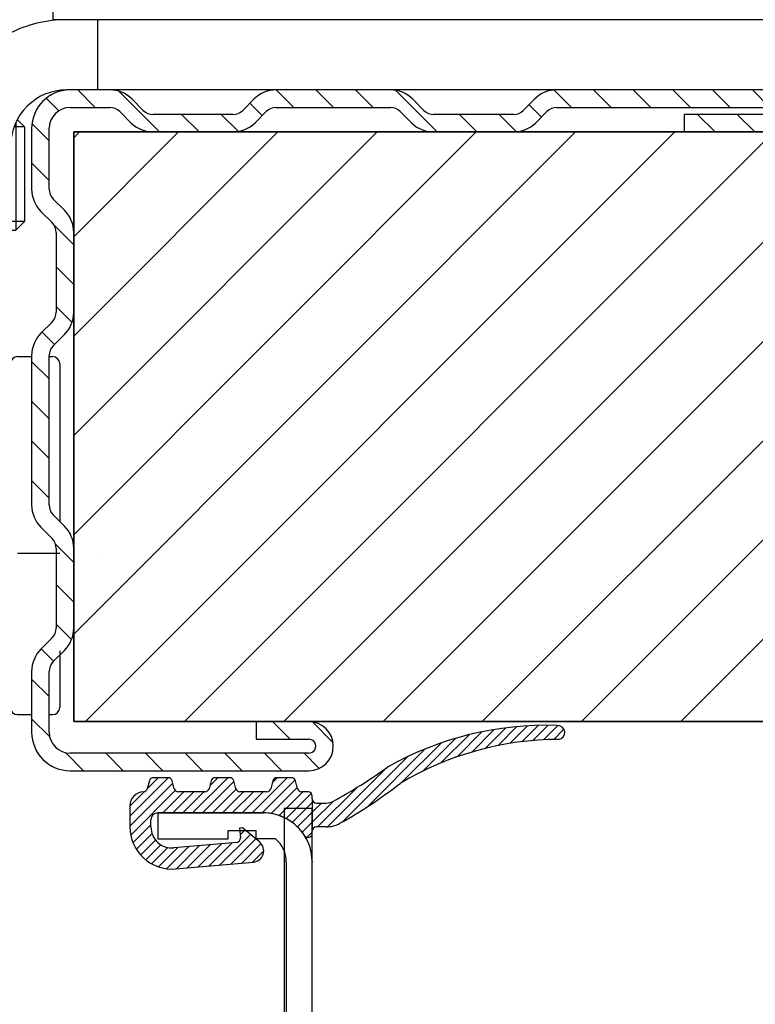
# Model space of a CAD drawing. Header units: millimetres. Extents: x 22865 to 60762, y -18816 to 15611.
# Tile 216 of 256: x 35614.63 to 35619.87, y 5356.69 to 5363.71. Entities that reach past the tile are written whole.
import ezdxf

# ---------------------------------------------------------------- set-up
doc = ezdxf.new("R2010")
doc.units = ezdxf.units.MM
doc.linetypes.add('CENTER_3', pattern=[22, 13, -3, 3, -3])
doc.linetypes.add('PHANTOM', pattern=[13, 10, -1, 0, -1, 0, -1])
for name, color, linetype in [('1', 7, 'Continuous'), ('A_ACHSEN', 7, 'Continuous'), ('A_COSMETICS', 7, 'Continuous'), ('A_RUNDUNGEN', 7, 'Continuous'), ('bramy przemyslowe', 5, 'Continuous'), ('BRO0010102185_PBL3', 7, 'Continuous'), ('BRO0010102342_PBL4', 7, 'Continuous'), ('BRO0010102390_PBL0', 7, 'Continuous'), ('DIN_912-M8X20_PBL1', 7, 'Continuous'), ('WYMIARY', 6, 'Continuous')]:
    doc.layers.add(name, color=color, linetype=linetype)
doc.styles.add('1-100', font='simplex.shx', dxfattribs={"width": 0.8, "height": 15})
doc.dimstyles.new('1-100', dxfattribs={"dimscale": 0.5, "dimtxt": 100, "dimasz": 1, "dimexe": 0.18, "dimexo": 0.0625, "dimgap": 5, "dimtad": 1, "dimdec": 1, "dimzin": 0, "dimdsep": 46, "dimtxsty": '1-100', "dimblk1": 'K', "dimblk2": 'K', "dimsah": 1, "dimcen": 0.09, "dimse1": 1, "dimse2": 1, "dimadec": 0, "dimazin": 0, "dimtfac": 1, "dimtdec": 1, "dimtofl": 0, "dimtmove": 0, "dimatfit": 3, "dimldrblk": 'K', "dimfxl": 0, "dimtolj": 1, "dimtzin": 0, "dimarcsym": 0})
pattern_1 = [(45, (0, 0), (-0.3535533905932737, 0.3535533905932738), [])]

# ---------------------------------------------------------------- blocks, each defined once
blk = doc.blocks.new('K')
for p, q in [((0, -19.11411989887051), (0, 19.11411989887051)), ((-19.11411989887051, 0), (19.11411989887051, 0))]:
    blk.add_line(p, q)
blk.add_circle((0, 0), 2.016107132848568)
blk = doc.blocks.new('*D115')
at = {"layer": 'WYMIARY', "color": 0, "lineweight": -2}
blk.add_line((35617.21645047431, 5384.614779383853), (35966.21645047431, 5384.614779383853), dxfattribs=at)
at = {"layer": 'WYMIARY', "color": 0, "linetype": 'ByBlock', "lineweight": -2, "xscale": 0.5, "yscale": 0.5, "zscale": 0.5, "rotation": 180}
blk.add_blockref('K', (35616.71645047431, 5384.614779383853), dxfattribs=at)
at = {"layer": 'WYMIARY', "color": 0, "linetype": 'ByBlock', "lineweight": -2, "xscale": 0.5, "yscale": 0.5, "zscale": 0.5}
blk.add_blockref('K', (35966.71645047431, 5384.614779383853), dxfattribs=at)
at = {"layer": 'WYMIARY', "color": 0, "insert": (35763.1051721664, 5394.614779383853), "char_height": 15, "attachment_point": 5, "style": '1-100'}
blk.add_mtext('\\A1;350.0', dxfattribs=at)
blk = doc.blocks.new('AS001-Aufsetzstück', base_point=(8795.809777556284, 7791.250453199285))
at = {"layer": 'BRO0010102185_PBL3', "color": 2, "linetype": 'Continuous'}
for p, q in [((9043.19311511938, 6887.916285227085), (8984.19311511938, 6887.916285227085)), ((8986.409929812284, 6882.916285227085), (8986.409929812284, 6887.916285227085)), ((9043.19311511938, 6882.916285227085), (9043.19311511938, 6887.916285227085)), ((8975.19311511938, 6886.916285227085), (8980.19311511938, 6886.916285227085)), ((8975.19311511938, 6834.416285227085), (8975.19311511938, 6886.916285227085)), ((8980.19311511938, 6834.416285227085), (8980.19311511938, 6886.916285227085)), ((9043.19311511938, 6882.916285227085), (8984.19311511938, 6882.916285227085)), ((8975.19311511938, 6856.416285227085), (8980.19311511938, 6856.416285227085)), ((8980.19311511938, 6834.416285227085), (8975.19311511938, 6834.416285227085))]:
    blk.add_line(p, q, dxfattribs=at)
for radius, end in [(9, 117.2218212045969), (4, 180)]:
    blk.add_arc((8984.19311511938, 6878.916285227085), radius, 90, end, dxfattribs=at)
at = {"layer": 'BRO0010102342_PBL4', "color": 2, "linetype": 'Continuous'}
for p, q in [((8980.69311511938, 6863.916285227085), (8981.69311511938, 6863.916285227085)), ((8982.94311511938, 6863.916285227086), (8983.19311511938, 6863.916285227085)), ((8983.69311511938, 6863.416151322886), (8983.69311511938, 6852.184085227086)), ((8945.693115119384, 6857.666285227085), (8946.693115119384, 6858.666285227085)), ((8946.693115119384, 6841.166285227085), (8946.693115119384, 6858.666285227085)), ((8946.993115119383, 6858.666285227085), (8946.693115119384, 6858.666285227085)), ((8952.086892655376, 6858.666285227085), (8950.993115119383, 6858.666285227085)), ((8975.19311511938, 6858.666285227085), (8972.89264453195, 6858.666285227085)), ((8945.693115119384, 6842.166285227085), (8945.693115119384, 6857.666285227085)), ((8983.69311511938, 6842.948485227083), (8983.69311511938, 6838.916285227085)), ((8945.693115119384, 6842.166285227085), (8946.693115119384, 6841.166285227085)), ((8946.993115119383, 6841.166285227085), (8946.693115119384, 6841.166285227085)), ((8952.086892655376, 6841.166285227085), (8950.993115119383, 6841.166285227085)), ((8975.19311511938, 6841.166285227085), (8972.89264453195, 6841.166285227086)), ((8980.69311511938, 6838.416285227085), (8981.69311511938, 6838.416285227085)), ((8982.94311511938, 6838.416285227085), (8983.19311511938, 6838.416285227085))]:
    blk.add_line(p, q, dxfattribs=at)
at = {"layer": 'BRO0010102342_PBL4', "color": 2, "linetype": 'CENTER_3'}
blk.add_line((8942.693115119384, 6849.916285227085), (8986.69311511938, 6849.916285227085), dxfattribs=at)
at = {"layer": 'BRO0010102342_PBL4', "color": 2, "linetype": 'Continuous'}
for centre, start, end in [((8980.69311511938, 6863.416285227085), 90, 180), ((8983.19311511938, 6863.416285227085), 0, 90), ((8980.69311511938, 6838.916285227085), 180, 270), ((8983.19311511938, 6838.916285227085), 270, 0)]:
    blk.add_arc(centre, 0.5, start, end, dxfattribs=at)
for points in [[(8946.993115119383, 6858.666285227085), (8947.28499763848, 6858.604110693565), (8947.578917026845, 6858.551240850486), (8948.283621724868, 6858.46434177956), (8948.993080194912, 6858.434647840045), (8949.702555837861, 6858.464337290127), (8950.40727783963, 6858.551234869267), (8950.701215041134, 6858.604107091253), (8950.993115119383, 6858.666285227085)], [(8950.993115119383, 6841.166285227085), (8950.70121364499, 6841.228463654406), (8950.407275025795, 6841.281336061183), (8949.702550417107, 6841.368233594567), (8948.993072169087, 6841.397922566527), (8948.283615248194, 6841.368228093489), (8947.578912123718, 6841.281328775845), (8947.284995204, 6841.228459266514), (8946.993115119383, 6841.166285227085)]]:
    blk.add_spline(points, degree=3, dxfattribs=at)
at = {"layer": 'BRO0010102390_PBL0', "color": 2, "linetype": 'CENTER_3'}
blk.add_line((8975.19311511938, 6886.416285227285), (8975.19311511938, 6867.416285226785), dxfattribs=at)
at = {"layer": 'BRO0010102390_PBL0', "color": 2, "linetype": 'Continuous'}
for p, q in [((8964.586892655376, 6883.416285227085), (8974.893115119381, 6883.416285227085)), ((8974.893115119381, 6883.416285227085), (8974.893115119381, 6870.416285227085)), ((8974.89311512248, 6883.416285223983), (8975.193115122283, 6883.116285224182)), ((8974.89311512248, 6870.416285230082), (8975.193115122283, 6870.716285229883)), ((8972.807920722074, 6870.416285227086), (8974.893115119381, 6870.416285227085))]:
    blk.add_line(p, q, dxfattribs=at)
at = {"layer": 'DIN_912-M8X20_PBL1', "color": 2, "linetype": 'Continuous'}
for p, q in [((8953.193115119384, 6882.616285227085), (8953.993115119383, 6883.416285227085)), ((8953.993115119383, 6883.416285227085), (8953.993115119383, 6870.416285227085)), ((8953.993115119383, 6883.416285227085), (8964.586892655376, 6883.416285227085)), ((8953.193115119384, 6882.616285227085), (8953.193115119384, 6871.216285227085)), ((8980.56811511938, 6880.606211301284), (8980.56811511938, 6872.916285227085)), ((8981.19311511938, 6880.291285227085), (8980.671548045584, 6880.812852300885)), ((8981.19311511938, 6880.291285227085), (8980.438631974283, 6880.291285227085)), ((8981.19311511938, 6880.291285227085), (8981.19311511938, 6873.541285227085)), ((8981.19311511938, 6873.541285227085), (8980.19311511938, 6873.541285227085)), ((8981.19311511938, 6873.541285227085), (8980.56811511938, 6872.916285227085)), ((8980.19311511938, 6872.916285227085), (8980.56811511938, 6872.916285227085)), ((8953.193115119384, 6871.216285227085), (8953.993115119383, 6870.416285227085)), ((8953.993115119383, 6870.416285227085), (8954.472087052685, 6870.416285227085))]:
    blk.add_line(p, q, dxfattribs=at)
blk = doc.blocks.new('Zarge-135', base_point=(5874.240130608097, 5619.23456912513))
at = {"color": 2, "linetype": 'Continuous'}
for p, q in [((6058.706415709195, 4662.19330238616), (6058.706415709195, 4660.343302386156)), ((6066.206415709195, 4662.19330238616), (6058.706415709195, 4662.19330238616)), ((6063.706415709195, 4660.943302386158), (6065.706415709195, 4660.943302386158)), ((6063.706415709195, 4660.343302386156), (6063.706415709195, 4660.943302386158)), ((6065.706415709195, 4660.343302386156), (6065.706415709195, 4660.943302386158)), ((6058.706415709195, 4660.343302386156), (6063.706415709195, 4660.343302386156)), ((6067.08482058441, 4660.343302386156), (6065.706415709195, 4660.343302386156)), ((6067.856415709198, 4658.69330238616), (6067.856415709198, 4646.19330238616)), ((6069.706415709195, 4645.69330238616), (6069.706415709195, 4658.69330238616))]:
    blk.add_line(p, q, dxfattribs=at)
for centre, radius, end in [((6066.206415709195, 4658.69330238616), 3.5, 90), ((6065.706415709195, 4658.69330238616), 2.150000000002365, 50.12472264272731)]:
    blk.add_arc(centre, radius, 0, end, dxfattribs=at)
at = {"color": 2}
for p in [(6066.206415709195, 4662.19330238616), (6069.706415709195, 4658.69330238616)]:
    blk.add_point(p, dxfattribs=at)
blk = doc.blocks.new('HG084-Seitendichtung', base_point=(5685.07024304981, 5375.708528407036))
at = {"linetype": 'Continuous'}
h = blk.add_hatch(dxfattribs=at)
h.set_pattern_fill('_USER', color=2, scale=0.5, angle=45, pattern_type=0)
h.set_pattern_definition(pattern_1)
edge = h.paths.add_edge_path()
edge.add_arc((6067.186613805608, 4664.393302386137), 0.2999999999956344, 90, 165.000000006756)
edge.add_line((6066.896836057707, 4664.470948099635), (6066.748046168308, 4663.915656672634))
edge.add_arc((6066.458268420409, 4663.993302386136), 0.3000000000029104, 269.9999999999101, 345.00000000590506, ccw=False)
edge.add_line((6066.458268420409, 4663.693302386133), (6064.554562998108, 4663.693302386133))
edge.add_arc((6064.554562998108, 4663.993302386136), 0.3000000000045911, 194.999999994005, 270, ccw=False)
edge.add_line((6064.264785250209, 4663.915656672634), (6064.115995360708, 4664.470948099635))
edge.add_arc((6063.826217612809, 4664.393302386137), 0.3000000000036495, 14.99999999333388, 89.99999999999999)
edge.add_line((6063.826217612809, 4664.693302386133), (6062.786613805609, 4664.693302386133))
edge.add_arc((6062.786613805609, 4664.393302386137), 0.2999999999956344, 90, 165.0000000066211)
edge.add_line((6062.49683605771, 4664.470948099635), (6062.348046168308, 4663.915656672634))
edge.add_arc((6062.058268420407, 4663.993302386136), 0.3000000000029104, 269.99999999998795, 345.00000000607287, ccw=False)
edge.add_line((6062.058268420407, 4663.693302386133), (6060.154562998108, 4663.693302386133))
edge.add_arc((6060.154562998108, 4663.993302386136), 0.3000000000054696, 194.99999999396, 270, ccw=False)
edge.add_line((6059.864785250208, 4663.915656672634), (6059.715995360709, 4664.470948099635))
edge.add_arc((6059.42621761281, 4664.393302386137), 0.300000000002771, 14.99999999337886, 90)
edge.add_line((6059.42621761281, 4664.693302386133), (6058.386613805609, 4664.693302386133))
edge.add_arc((6058.386613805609, 4664.393302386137), 0.2999999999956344, 90, 165.000000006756)
edge.add_line((6058.096836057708, 4664.470948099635), (6057.947804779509, 4663.914755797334))
edge.add_arc((6057.658027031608, 4663.992401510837), 0.2999999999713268, 272.1331596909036, 345.0000000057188, ccw=False)
edge.add_arc((6057.706415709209, 4662.693302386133), 1.000000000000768, 92.13315969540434, 180)
edge.add_line((6056.706415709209, 4662.693302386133), (6056.706415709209, 4661.193302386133))
edge.add_arc((6059.706415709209, 4661.193302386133), 3, 180, 275.0000000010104)
edge.add_line((6059.967882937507, 4658.204718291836), (6065.515321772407, 4658.690056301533))
edge.add_arc((6065.445597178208, 4659.487012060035), 0.800000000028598, 274.999999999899, 49.99999999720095)
edge.add_line((6065.959827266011, 4660.099847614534), (6064.730967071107, 4661.130983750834))
edge.add_line((6064.730967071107, 4661.130983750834), (6064.531728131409, 4661.113552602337))
edge.add_line((6064.531728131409, 4661.113552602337), (6064.592737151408, 4660.416216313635))
edge.add_arc((6064.293878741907, 4660.390069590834), 0.3000000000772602, 275.0000000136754, 4.999999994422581, ccw=False)
edge.add_line((6064.320025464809, 4660.091211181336), (6059.837149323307, 4659.699010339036))
edge.add_arc((6059.706415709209, 4661.193302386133), 1.5, 179.9999999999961, 274.999999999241, ccw=False)
edge.add_line((6058.206415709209, 4661.193302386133), (6058.206415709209, 4661.693302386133))
edge.add_arc((6058.706415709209, 4661.693302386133), 0.5, 90, 180, ccw=False)
edge.add_line((6058.706415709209, 4662.193302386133), (6066.206415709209, 4662.193302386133))
edge.add_arc((6066.206415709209, 4658.693302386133), 3.500000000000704, 32.6368975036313, 90, ccw=False)
edge.add_arc((6069.406415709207, 4660.742692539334), 0.3000000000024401, 212.636897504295, 0)
edge.add_line((6069.706415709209, 4660.742692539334), (6069.706415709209, 4660.893302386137))
edge.add_line((6069.706415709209, 4660.893302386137), (6069.706415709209, 4663.193302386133))
edge.add_line((6069.706415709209, 4663.193302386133), (6069.706415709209, 4663.393302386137))
edge.add_arc((6069.406415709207, 4663.393302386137), 0.3000000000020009, 0, 90)
edge.add_line((6069.406415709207, 4663.693302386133), (6068.954562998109, 4663.693302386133))
edge.add_arc((6068.954562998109, 4663.993302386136), 0.3000000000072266, 194.9999999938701, 270, ccw=False)
edge.add_line((6068.664785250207, 4663.915656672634), (6068.515995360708, 4664.470948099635))
edge.add_arc((6068.226217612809, 4664.393302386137), 0.3000000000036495, 14.99999999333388, 89.99999999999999)
edge.add_line((6068.226217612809, 4664.693302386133), (6067.186613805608, 4664.693302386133))
at = {"layer": '1', "linetype": 'Continuous'}
h = blk.add_hatch(dxfattribs=at)
h.set_pattern_fill('_USER', color=2, scale=0.5, angle=45, pattern_type=0)
h.set_pattern_definition(pattern_1)
edge = h.paths.add_edge_path()
edge.add_arc((6087.206415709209, 4667.922913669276), 0.4999999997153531, 277.0050837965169, 94.76483495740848, ccw=False)
edge.add_arc((6087.316130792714, 4645.358527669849), 22.06817214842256, 90.12653476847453, 120.9646809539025)
edge.add_arc((6055.102740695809, 4691.131185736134), 33.99999999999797, 299.183932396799, 307.84322998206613, ccw=False)
edge.add_arc((6070.706415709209, 4663.193302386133), 2, 270.00000000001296, 299.18393239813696, ccw=False)
edge.add_line((6070.706415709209, 4661.193302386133), (6070.006415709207, 4661.193302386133))
edge.add_arc((6070.006415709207, 4660.893302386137), 0.2999999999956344, 90, 180)
edge.add_line((6069.706415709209, 4660.893302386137), (6069.706415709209, 4663.193302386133))
edge.add_arc((6070.006415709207, 4663.193302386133), 0.2999999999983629, 180, 270)
edge.add_line((6070.006415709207, 4662.893302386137), (6070.706415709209, 4662.893302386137))
edge.add_arc((6070.706415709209, 4663.893302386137), 1, 270, 298.2425465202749)
edge.add_arc((6055.090648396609, 4692.964728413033), 33.99999999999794, 298.2425465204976, 305.9710407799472)
edge.add_arc((6086.43633114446, 4645.264323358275), 23.16832017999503, 88.19797872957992, 119.40418455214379, ccw=False)
at = {"color": 2, "linetype": 'Continuous'}
for p, q in [((6056.706415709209, 4662.693302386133), (6056.706415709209, 4661.193302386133)), ((6058.706415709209, 4662.193302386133), (6066.206415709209, 4662.193302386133)), ((6058.206415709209, 4661.193302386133), (6058.206415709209, 4661.693302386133)), ((6064.730967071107, 4661.130983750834), (6064.531728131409, 4661.113552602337)), ((6064.531728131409, 4661.113552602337), (6064.592737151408, 4660.416216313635)), ((6065.959827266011, 4660.099847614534), (6064.730967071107, 4661.130983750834)), ((6064.320025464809, 4660.091211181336), (6059.837149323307, 4659.699010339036)), ((6059.967882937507, 4658.204718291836), (6065.515321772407, 4658.690056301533))]:
    blk.add_line(p, q, dxfattribs=at)
for centre, radius, start, end in [((6058.706415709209, 4661.693302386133), 0.5, 90, 180), ((6066.206415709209, 4658.693302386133), 3.500000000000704, 32.63689750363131, 90), ((6059.706415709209, 4661.193302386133), 3, 180, 275.0000000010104), ((6059.706415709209, 4661.193302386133), 1.5, 180, 274.9999999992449), ((6069.406415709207, 4660.742692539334), 0.3000000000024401, 212.636897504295, 0), ((6064.293878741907, 4660.390069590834), 0.3000000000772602, 275.0000000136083, 4.999999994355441), ((6065.445597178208, 4659.487012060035), 0.800000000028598, 274.999999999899, 49.99999999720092)]:
    blk.add_arc(centre, radius, start, end, dxfattribs=at)
at = {"layer": '1', "color": 2, "linetype": 'Continuous'}
for centre, radius, start, end in [((6086.43633114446, 4645.264323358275), 23.16832017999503, 88.19797872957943, 119.4041845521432), ((6087.206415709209, 4667.922913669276), 0.4999999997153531, 277.0050837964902, 94.76483495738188), ((6087.316130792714, 4645.358527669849), 22.06817214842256, 90.12653476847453, 120.9646809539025)]:
    blk.add_arc(centre, radius, start, end, dxfattribs=at)
at = {"layer": 'A_ACHSEN', "color": 2, "linetype": 'Continuous'}
for p, q in [((6070.006415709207, 4662.893302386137), (6070.706415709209, 4662.893302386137)), ((6069.706415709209, 4660.742692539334), (6069.706415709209, 4660.893302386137)), ((6070.706415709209, 4661.193302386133), (6070.006415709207, 4661.193302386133))]:
    blk.add_line(p, q, dxfattribs=at)
for centre, radius, start, end in [((6055.090648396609, 4692.964728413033), 33.99999999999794, 298.2425465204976, 305.9710407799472), ((6055.102740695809, 4691.131185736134), 33.99999999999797, 299.1839323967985, 307.8432299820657), ((6070.006415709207, 4663.193302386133), 0.2999999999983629, 180, 270), ((6070.706415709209, 4663.193302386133), 2, 270, 299.1839323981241), ((6070.006415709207, 4660.893302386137), 0.2999999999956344, 90, 180)]:
    blk.add_arc(centre, radius, start, end, dxfattribs=at)
at = {"layer": 'A_COSMETICS', "color": 2, "linetype": 'Continuous'}
blk.add_line((6069.706415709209, 4663.193302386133), (6069.706415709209, 4660.893302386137), dxfattribs=at)
blk.add_arc((6070.706415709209, 4663.893302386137), 1, 270, 298.2425465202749, dxfattribs=at)
at = {"layer": 'A_RUNDUNGEN', "color": 2, "linetype": 'Continuous'}
for p, q in [((6058.096836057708, 4664.470948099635), (6057.947804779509, 4663.914755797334)), ((6059.42621761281, 4664.693302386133), (6058.386613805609, 4664.693302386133)), ((6059.864785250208, 4663.915656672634), (6059.715995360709, 4664.470948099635)), ((6062.49683605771, 4664.470948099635), (6062.348046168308, 4663.915656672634)), ((6063.826217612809, 4664.693302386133), (6062.786613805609, 4664.693302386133)), ((6064.264785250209, 4663.915656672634), (6064.115995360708, 4664.470948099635)), ((6066.896836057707, 4664.470948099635), (6066.748046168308, 4663.915656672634)), ((6068.226217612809, 4664.693302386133), (6067.186613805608, 4664.693302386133)), ((6068.664785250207, 4663.915656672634), (6068.515995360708, 4664.470948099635)), ((6062.058268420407, 4663.693302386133), (6060.154562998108, 4663.693302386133)), ((6066.458268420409, 4663.693302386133), (6064.554562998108, 4663.693302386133)), ((6069.406415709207, 4663.693302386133), (6068.954562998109, 4663.693302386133)), ((6069.706415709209, 4663.193302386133), (6069.706415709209, 4663.393302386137))]:
    blk.add_line(p, q, dxfattribs=at)
for centre, radius, start, end in [((6058.386613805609, 4664.393302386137), 0.2999999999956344, 90, 165.000000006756), ((6059.42621761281, 4664.393302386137), 0.300000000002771, 14.99999999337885, 90), ((6062.786613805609, 4664.393302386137), 0.2999999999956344, 90, 165.0000000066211), ((6063.826217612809, 4664.393302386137), 0.3000000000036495, 14.99999999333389, 90), ((6067.186613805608, 4664.393302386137), 0.2999999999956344, 90, 165.000000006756), ((6068.226217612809, 4664.393302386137), 0.3000000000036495, 14.99999999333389, 90), ((6057.706415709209, 4662.693302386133), 1.000000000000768, 92.13315969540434, 180), ((6057.658027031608, 4663.992401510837), 0.2999999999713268, 272.1331596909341, 345.0000000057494), ((6060.154562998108, 4663.993302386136), 0.3000000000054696, 194.99999999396, 270), ((6062.058268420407, 4663.993302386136), 0.3000000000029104, 270, 345.0000000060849), ((6064.554562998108, 4663.993302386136), 0.3000000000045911, 194.999999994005, 270), ((6066.458268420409, 4663.993302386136), 0.3000000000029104, 270, 345.000000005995), ((6068.954562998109, 4663.993302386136), 0.3000000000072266, 194.9999999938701, 270), ((6069.406415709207, 4663.393302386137), 0.3000000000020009, 0, 90)]:
    blk.add_arc(centre, radius, start, end, dxfattribs=at)
blk = doc.blocks.new('Zargenquerschnitt_IND60', base_point=(5674.718100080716, 5506.595076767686))
for name, p in [('Zarge-135', (6586.440130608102, 5715.834569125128)), ('HG084-Seitendichtung', (6397.270243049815, 5472.308528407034))]:
    blk.add_blockref(name, p)
blk = doc.blocks.new('RH028-Rollenhalter_____Industrietore_30', base_point=(3877.937896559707, 1046.903449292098))
at = {"layer": '1', "color": 2, "linetype": 'Continuous'}
for p, q in [((6034.492129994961, 564.0082024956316), (6094.492129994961, 564.0082024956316)), ((6034.492129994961, 564.0082024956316), (6034.492129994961, 542.4582024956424)), ((6094.492129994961, 564.0082024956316), (6094.492129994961, 542.4582024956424)), ((6094.492129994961, 544.908202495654), (6034.492129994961, 544.908202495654)), ((6094.492129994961, 542.4582024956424), (6034.492129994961, 542.4582024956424))]:
    blk.add_line(p, q, dxfattribs=at)
at = {"layer": '1', "color": 2, "linetype": 'PHANTOM'}
blk.add_line((6096.492129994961, 554.4582024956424), (6032.492129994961, 554.4582024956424), dxfattribs=at)
blk = doc.blocks.new('Laufrolle', base_point=(7543.918858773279, 4508.193302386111))
blk.add_blockref('RH028-Rollenhalter_____Industrietore_30', (3894.652182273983, 5223.138549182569))
blk = doc.blocks.new('feste-Laufrolle', base_point=(7466.729115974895, 4427.190187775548))
at = {"layer": '1'}
blk.add_blockref('Laufrolle', (7543.918858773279, 4508.193302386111), dxfattribs=at)
blk = doc.blocks.new('Endwinkel-Profil', base_point=(58048.38294622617, -47824.03092419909))
at = {"layer": '1', "linetype": 'Continuous'}
h = blk.add_hatch(dxfattribs=at)
h.set_pattern_fill('CUSTOM0', color=2, scale=2, angle=135, pattern_type=2)
h.set_pattern_definition([(135, (1.818989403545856e-12, 3.637978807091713e-12), (-2.220446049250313e-16, -2.82842712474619), [])])
edge = h.paths.add_edge_path()
edge.add_arc((30721.84732859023, -23327.40612161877), 0.999995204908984, 180.0006632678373, 225.0006632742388)
edge.add_line((30721.14023338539, -23328.11323319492), (30721.93833338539, -23328.91133319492))
edge.add_arc((30720.34732649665, -23330.50231656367), 2.250006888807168, 359.99957649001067, 44.999576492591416, ccw=False)
edge.add_line((30722.59733338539, -23330.50233319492), (30722.59733338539, -23336.17393319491))
edge.add_arc((30720.34732649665, -23336.17394982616), 2.250006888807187, 315.0004235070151, 0.00042350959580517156, ccw=False)
edge.add_line((30721.93833338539, -23337.76493319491), (30721.14023338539, -23338.56303319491))
edge.add_arc((30721.84732859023, -23339.27014477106), 0.9999952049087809, 134.9993367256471, 179.9993367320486)
edge.add_line((30720.84733338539, -23339.27013319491), (30720.84733338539, -23349.90613319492))
edge.add_arc((30721.84732859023, -23349.90612161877), 0.999995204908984, 180.0006632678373, 225.0006632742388)
edge.add_line((30721.14023338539, -23350.61323319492), (30721.93833338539, -23351.41133319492))
edge.add_arc((30720.34732649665, -23353.00231656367), 2.250006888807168, 359.99957649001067, 44.999576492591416, ccw=False)
edge.add_line((30722.59733338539, -23353.00233319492), (30722.59733338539, -23358.67393319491))
edge.add_arc((30720.34732649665, -23358.67394982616), 2.250006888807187, 315.0004235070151, 0.00042350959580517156, ccw=False)
edge.add_line((30721.93833338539, -23360.26493319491), (30721.14023338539, -23361.06303319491))
edge.add_arc((30721.84732859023, -23361.77014477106), 0.9999952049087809, 134.9993367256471, 179.9993367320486)
edge.add_line((30720.84733338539, -23361.77013319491), (30720.84733338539, -23366.08813319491))
edge.add_arc((30722.34733338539, -23366.08813319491), 1.5, 180, 270)
edge.add_line((30722.34733338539, -23367.58813319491), (30739.34733338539, -23367.58813319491))
edge.add_arc((30739.34733338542, -23367.08813319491), 0.5, 269.9999999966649, 89.99999999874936)
edge.add_line((30739.34733338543, -23366.58813319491), (30735.59733338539, -23366.58813319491))
edge.add_line((30735.59733338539, -23366.58813319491), (30735.59733338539, -23365.33813319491))
edge.add_line((30735.59733338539, -23365.33813319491), (30739.34733338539, -23365.33813319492))
edge.add_arc((30739.34733338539, -23367.08813319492), 1.749999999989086, 270, 90, ccw=False)
edge.add_line((30739.34733338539, -23368.83813319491), (30722.34733338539, -23368.83813319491))
edge.add_arc((30722.34733338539, -23366.08813319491), 2.75, 180, 270, ccw=False)
edge.add_line((30719.59733338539, -23366.08813319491), (30719.59733338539, -23361.77013319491))
edge.add_arc((30721.84734027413, -23361.77011656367), 2.250006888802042, 135.0004235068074, 180.0004235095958, ccw=False)
edge.add_line((30720.2563333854, -23360.17913319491), (30721.0544333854, -23359.38103319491))
edge.add_arc((30720.34733818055, -23358.67392161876), 0.9999952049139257, 314.9993367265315, 359.9993367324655)
edge.add_line((30721.34733338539, -23358.67393319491), (30721.34733338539, -23353.00233319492))
edge.add_arc((30720.34733818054, -23353.00234477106), 0.9999952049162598, 0.0006632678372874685, 45.00066327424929)
edge.add_line((30721.0544333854, -23352.29523319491), (30720.2563333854, -23351.49713319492))
edge.add_arc((30721.84734027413, -23349.90614982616), 2.25000688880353, 179.999576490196, 224.9995764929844, ccw=False)
edge.add_line((30719.59733338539, -23349.90613319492), (30719.59733338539, -23339.27013319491))
edge.add_arc((30721.84734027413, -23339.27011656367), 2.250006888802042, 135.0004235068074, 180.0004235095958, ccw=False)
edge.add_line((30720.2563333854, -23337.67913319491), (30721.0544333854, -23336.88103319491))
edge.add_arc((30720.34733818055, -23336.17392161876), 0.9999952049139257, 314.9993367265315, 359.9993367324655)
edge.add_line((30721.34733338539, -23336.17393319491), (30721.34733338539, -23330.50233319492))
edge.add_arc((30720.34733818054, -23330.50234477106), 0.9999952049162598, 0.0006632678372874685, 45.00066327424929)
edge.add_line((30721.0544333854, -23329.79523319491), (30720.2563333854, -23328.99713319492))
edge.add_arc((30721.84734027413, -23327.40614982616), 2.25000688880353, 179.999576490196, 224.9995764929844, ccw=False)
edge.add_line((30719.59733338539, -23327.40613319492), (30719.59733338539, -23323.08813319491))
edge.add_arc((30722.34733338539, -23323.08813319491), 2.75, 90, 180, ccw=False)
edge.add_line((30722.34733338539, -23320.33813319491), (30725.1653333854, -23320.33813319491))
edge.add_arc((30725.16535001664, -23322.58814008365), 2.250006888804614, 45.000423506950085, 90.00042350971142, ccw=False)
edge.add_line((30726.7563333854, -23320.99713319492), (30727.5544333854, -23321.79523319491))
edge.add_arc((30728.26154496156, -23321.08813799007), 0.9999952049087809, 224.9993367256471, 269.9993367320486)
edge.add_line((30728.2615333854, -23322.08813319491), (30733.93313338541, -23322.08813319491))
edge.add_arc((30733.93312180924, -23321.08813799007), 0.9999952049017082, 270.0006632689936, 315.0006632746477)
edge.add_line((30734.64023338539, -23321.79523319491), (30735.43833338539, -23320.99713319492))
edge.add_arc((30737.02931675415, -23322.58814008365), 2.25000688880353, 89.99957649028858, 134.9995764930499, ccw=False)
edge.add_line((30737.02933338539, -23320.33813319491), (30745.1653333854, -23320.33813319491))
edge.add_arc((30745.16535001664, -23322.58814008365), 2.250006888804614, 45.000423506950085, 90.00042350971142, ccw=False)
edge.add_line((30746.7563333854, -23320.99713319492), (30747.5544333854, -23321.79523319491))
edge.add_arc((30748.26154496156, -23321.08813799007), 0.9999952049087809, 224.9993367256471, 269.9993367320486)
edge.add_line((30748.2615333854, -23322.08813319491), (30753.93313338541, -23322.08813319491))
edge.add_arc((30753.93312180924, -23321.08813799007), 0.9999952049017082, 270.0006632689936, 315.0006632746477)
edge.add_line((30754.64023338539, -23321.79523319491), (30755.43833338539, -23320.99713319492))
edge.add_arc((30757.02931675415, -23322.58814008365), 2.25000688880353, 89.99957649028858, 134.9995764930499, ccw=False)
edge.add_line((30757.02933338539, -23320.33813319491), (30779.59733338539, -23320.33813319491))
edge.add_arc((30779.59733338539, -23321.83813319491), 1.5, 270, 90, ccw=False)
edge.add_line((30779.59733338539, -23323.33813319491), (30766.09733338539, -23323.33813319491))
edge.add_line((30766.09733338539, -23323.33813319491), (30766.09733338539, -23322.08813319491))
edge.add_line((30766.09733338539, -23322.08813319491), (30779.59733338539, -23322.08813319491))
edge.add_arc((30779.59733338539, -23321.83813319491), 0.25, 270, 90)
edge.add_line((30779.59733338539, -23321.58813319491), (30757.02933338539, -23321.58813319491))
edge.add_arc((30757.02934496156, -23322.58812839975), 0.9999952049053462, 90.00066326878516, 135.0006632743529)
edge.add_line((30756.32223338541, -23321.88103319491), (30755.52413338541, -23322.67913319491))
edge.add_arc((30753.93315001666, -23321.08812630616), 2.250006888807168, 269.99957649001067, 314.99957649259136, ccw=False)
edge.add_line((30753.93313338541, -23323.33813319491), (30748.2615333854, -23323.33813319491))
edge.add_arc((30748.26151675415, -23321.08812630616), 2.250006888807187, 225.0004235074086, 270.00042350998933, ccw=False)
edge.add_line((30746.6705333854, -23322.67913319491), (30745.8724333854, -23321.88103319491))
edge.add_arc((30745.16532180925, -23322.58812839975), 0.9999952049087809, 44.99933672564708, 89.99933673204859)
edge.add_line((30745.1653333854, -23321.58813319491), (30737.02933338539, -23321.58813319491))
edge.add_arc((30737.02934496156, -23322.58812839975), 0.9999952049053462, 90.00066326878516, 135.0006632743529)
edge.add_line((30736.32223338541, -23321.88103319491), (30735.52413338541, -23322.67913319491))
edge.add_arc((30733.93315001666, -23321.08812630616), 2.250006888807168, 269.99957649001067, 314.99957649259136, ccw=False)
edge.add_line((30733.93313338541, -23323.33813319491), (30728.2615333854, -23323.33813319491))
edge.add_arc((30728.26151675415, -23321.08812630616), 2.250006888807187, 225.0004235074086, 270.00042350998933, ccw=False)
edge.add_line((30726.6705333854, -23322.67913319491), (30725.8724333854, -23321.88103319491))
edge.add_arc((30725.16532180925, -23322.58812839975), 0.9999952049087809, 44.99933672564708, 89.99933673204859)
edge.add_line((30725.1653333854, -23321.58813319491), (30722.34733338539, -23321.58813319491))
edge.add_arc((30722.34733338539, -23323.08813319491), 1.5, 90, 180)
edge.add_line((30720.84733338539, -23323.08813319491), (30720.84733338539, -23327.40613319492))
h = blk.add_hatch(dxfattribs=at)
h.set_pattern_fill('_USER', color=2, scale=5, angle=45, pattern_type=0)
h.set_pattern_definition([(45, (0, 0), (-3.535533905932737, 3.535533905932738), [])])
edge = h.paths.add_edge_path()
edge.add_spline(control_points=[(30883.58556128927, -23323.33813319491), (30882.6270491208, -23330.22459783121), (30880.68641466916, -23344.16715495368), (30881.45592507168, -23358.22413380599), (30881.84536128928, -23365.33813319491)], knot_values=[0, 0, 0, 0, 20.80548482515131, 42.12345171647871, 42.12345171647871, 42.12345171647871, 42.12345171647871], degree=3, periodic=0)
edge.add_line((30881.84536128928, -23365.33813319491), (30722.59733338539, -23365.3381331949))
edge.add_line((30722.59733338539, -23365.3381331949), (30722.59733338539, -23323.3381331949))
edge.add_line((30722.59733338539, -23323.3381331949), (30883.58556128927, -23323.33813319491))
at = {"color": 2, "linetype": 'Continuous'}
for p, q in [((30725.1653333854, -23320.33813319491), (30722.34733338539, -23320.33813319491)), ((30745.1653333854, -23320.33813319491), (30737.02933338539, -23320.33813319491)), ((30779.59733338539, -23320.33813319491), (30757.02933338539, -23320.33813319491)), ((30727.5544333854, -23321.79523319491), (30726.7563333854, -23320.99713319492)), ((30735.43833338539, -23320.99713319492), (30734.64023338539, -23321.79523319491)), ((30747.5544333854, -23321.79523319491), (30746.7563333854, -23320.99713319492)), ((30755.43833338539, -23320.99713319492), (30754.64023338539, -23321.79523319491)), ((30722.34733338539, -23321.58813319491), (30725.1653333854, -23321.58813319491)), ((30725.8724333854, -23321.88103319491), (30726.6705333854, -23322.67913319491)), ((30733.93313338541, -23322.08813319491), (30728.2615333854, -23322.08813319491)), ((30735.52413338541, -23322.67913319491), (30736.32223338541, -23321.88103319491)), ((30737.02933338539, -23321.58813319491), (30745.1653333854, -23321.58813319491)), ((30745.8724333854, -23321.88103319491), (30746.6705333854, -23322.67913319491)), ((30753.93313338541, -23322.08813319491), (30748.2615333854, -23322.08813319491)), ((30755.52413338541, -23322.67913319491), (30756.32223338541, -23321.88103319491)), ((30757.02933338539, -23321.58813319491), (30779.59733338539, -23321.58813319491)), ((30766.09733338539, -23322.08813319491), (30766.09733338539, -23323.33813319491)), ((30779.59733338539, -23322.08813319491), (30766.09733338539, -23322.08813319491)), ((30719.59733338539, -23323.08813319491), (30719.59733338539, -23327.40613319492)), ((30720.84733338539, -23327.40613319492), (30720.84733338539, -23323.08813319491)), ((30722.59733338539, -23365.3381331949), (30722.59733338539, -23323.3381331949)), ((30722.59733338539, -23323.3381331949), (30883.58556128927, -23323.33813319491)), ((30728.2615333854, -23323.33813319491), (30733.93313338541, -23323.33813319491)), ((30748.2615333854, -23323.33813319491), (30753.93313338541, -23323.33813319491)), ((30766.09733338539, -23323.33813319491), (30779.59733338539, -23323.33813319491)), ((30721.93833338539, -23328.91133319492), (30721.14023338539, -23328.11323319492)), ((30720.2563333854, -23328.99713319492), (30721.0544333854, -23329.79523319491)), ((30721.34733338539, -23330.50233319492), (30721.34733338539, -23336.17393319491)), ((30722.59733338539, -23336.17393319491), (30722.59733338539, -23330.50233319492)), ((30721.0544333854, -23336.88103319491), (30720.2563333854, -23337.67913319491)), ((30721.14023338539, -23338.56303319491), (30721.93833338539, -23337.76493319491)), ((30719.59733338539, -23339.27013319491), (30719.59733338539, -23349.90613319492)), ((30720.84733338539, -23349.90613319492), (30720.84733338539, -23339.27013319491)), ((30721.93833338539, -23351.41133319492), (30721.14023338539, -23350.61323319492)), ((30720.2563333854, -23351.49713319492), (30721.0544333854, -23352.29523319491)), ((30721.34733338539, -23353.00233319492), (30721.34733338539, -23358.67393319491)), ((30722.59733338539, -23358.67393319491), (30722.59733338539, -23353.00233319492)), ((30721.0544333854, -23359.38103319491), (30720.2563333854, -23360.17913319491)), ((30721.14023338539, -23361.06303319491), (30721.93833338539, -23360.26493319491)), ((30719.59733338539, -23361.77013319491), (30719.59733338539, -23366.08813319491)), ((30720.84733338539, -23366.08813319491), (30720.84733338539, -23361.77013319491)), ((30881.84536128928, -23365.33813319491), (30722.59733338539, -23365.3381331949)), ((30735.59733338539, -23365.33813319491), (30735.59733338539, -23366.58813319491)), ((30739.34733338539, -23365.33813319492), (30735.59733338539, -23365.33813319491)), ((30735.59733338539, -23366.58813319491), (30739.34733338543, -23366.58813319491)), ((30739.34733338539, -23367.58813319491), (30722.34733338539, -23367.58813319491)), ((30722.34733338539, -23368.83813319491), (30739.34733338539, -23368.83813319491))]:
    blk.add_line(p, q, dxfattribs=at)
for centre, radius, start, end in [((30722.34733338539, -23323.08813319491), 2.75, 90, 180), ((30725.16535001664, -23322.58814008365), 2.250006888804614, 45.00042350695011, 90.00042350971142), ((30737.02931675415, -23322.58814008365), 2.25000688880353, 89.9995764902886, 134.9995764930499), ((30745.16535001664, -23322.58814008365), 2.250006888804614, 45.00042350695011, 90.00042350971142), ((30757.02931675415, -23322.58814008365), 2.25000688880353, 89.9995764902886, 134.9995764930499), ((30722.34733338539, -23323.08813319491), 1.5, 90, 180), ((30725.16532180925, -23322.58812839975), 0.9999952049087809, 44.99933672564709, 89.9993367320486), ((30728.26154496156, -23321.08813799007), 0.9999952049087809, 224.9993367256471, 269.9993367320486), ((30733.93312180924, -23321.08813799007), 0.9999952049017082, 270.0006632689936, 315.0006632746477), ((30737.02934496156, -23322.58812839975), 0.9999952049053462, 90.00066326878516, 135.0006632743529), ((30745.16532180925, -23322.58812839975), 0.9999952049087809, 44.99933672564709, 89.9993367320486), ((30748.26154496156, -23321.08813799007), 0.9999952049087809, 224.9993367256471, 269.9993367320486), ((30753.93312180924, -23321.08813799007), 0.9999952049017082, 270.0006632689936, 315.0006632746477), ((30757.02934496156, -23322.58812839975), 0.9999952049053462, 90.00066326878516, 135.0006632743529), ((30728.26151675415, -23321.08812630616), 2.250006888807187, 225.0004235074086, 270.0004235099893), ((30733.93315001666, -23321.08812630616), 2.250006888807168, 269.9995764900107, 314.9995764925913), ((30748.26151675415, -23321.08812630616), 2.250006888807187, 225.0004235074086, 270.0004235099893), ((30753.93315001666, -23321.08812630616), 2.250006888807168, 269.9995764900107, 314.9995764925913), ((30721.84734027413, -23327.40614982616), 2.25000688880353, 179.999576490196, 224.9995764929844), ((30721.84732859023, -23327.40612161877), 0.999995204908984, 180.0006632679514, 225.0006632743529), ((30720.34732649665, -23330.50231656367), 2.250006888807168, 359.9995764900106, 44.99957649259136), ((30720.34733818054, -23330.50234477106), 0.9999952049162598, 0.0006632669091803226, 45.00066327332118), ((30720.34733818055, -23336.17392161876), 0.9999952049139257, 314.9993367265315, 359.9993367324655), ((30720.34732649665, -23336.17394982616), 2.250006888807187, 315.0004235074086, 0.0004235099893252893), ((30721.84734027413, -23339.27011656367), 2.250006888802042, 135.0004235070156, 180.000423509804), ((30721.84732859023, -23339.27014477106), 0.9999952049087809, 134.9993367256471, 179.9993367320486), ((30721.84734027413, -23349.90614982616), 2.25000688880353, 179.999576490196, 224.9995764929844), ((30721.84732859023, -23349.90612161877), 0.999995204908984, 180.0006632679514, 225.0006632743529), ((30720.34732649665, -23353.00231656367), 2.250006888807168, 359.9995764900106, 44.99957649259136), ((30720.34733818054, -23353.00234477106), 0.9999952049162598, 0.0006632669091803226, 45.00066327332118), ((30720.34733818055, -23358.67392161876), 0.9999952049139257, 314.9993367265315, 359.9993367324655), ((30720.34732649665, -23358.67394982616), 2.250006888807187, 315.0004235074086, 0.0004235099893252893), ((30721.84734027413, -23361.77011656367), 2.250006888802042, 135.0004235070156, 180.000423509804), ((30721.84732859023, -23361.77014477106), 0.9999952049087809, 134.9993367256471, 179.9993367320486), ((30739.34733338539, -23367.08813319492), 1.749999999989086, 270, 90), ((30722.34733338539, -23366.08813319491), 2.75, 180, 270), ((30722.34733338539, -23366.08813319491), 1.5, 180, 270), ((30739.34733338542, -23367.08813319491), 0.5, 269.9999999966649, 89.99999999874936)]:
    blk.add_arc(centre, radius, start, end, dxfattribs=at)
blk = doc.blocks.new('zsb-rollenbock-laufrolle_garagentore_beschl_art_h', base_point=(59036.37016415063, -48127.9544974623))
blk.add_blockref('Endwinkel-Profil', (58048.38294622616, -47824.03092419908))
blk = doc.blocks.new('Zusammenstellung_Federwelle', base_point=(59446.03601327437, -46482.34138531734))
blk.add_blockref('zsb-rollenbock-laufrolle_garagentore_beschl_art_h', (59036.37016415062, -48127.95449746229))
blk = doc.blocks.new('Detail', base_point=(17879.9728033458, -19336.85101362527))
blk.add_blockref('Zusammenstellung_Federwelle', (45158.28046680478, -42331.73099119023))
blk = doc.blocks.new('Detail_Rampenausschnitt', base_point=(18997.39142404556, -19042.09075294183))
for name, p in [('Zargenquerschnitt_IND60', (13006.61711237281, -19530.65196550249)), ('AS001-Aufsetzstück', (13907.92209043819, -19318.61957191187))]:
    blk.add_blockref(name, p)
at = {"layer": '1'}
for name, p in [('feste-Laufrolle', (15510.82812826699, -20513.45685449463)), ('Detail', (15541.93644443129, -20394.07701444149))]:
    blk.add_blockref(name, p, dxfattribs=at)
blk = doc.blocks.new('brama przekroj poziomy')
blk.add_blockref('Detail_Rampenausschnitt', (6616.968320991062, 2137.871402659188))

msp = doc.modelspace()

# ---------------------------------------------------------------- linework, layer by layer
at = {"layer": 'bramy przemyslowe', "color": 5, "flags": 128}
msp.add_lwpolyline([(35608.31645047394, 5356.437719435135, 0.414213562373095), (35608.66645047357, 5356.087719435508), (35616.36645047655, 5356.087719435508, 0.414213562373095), (35616.71645047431, 5356.437719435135), (35616.71645047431, 5358.087719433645), (35616.51645047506, 5358.087719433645), (35616.51645047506, 5356.437719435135, -0.414213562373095), (35616.36645047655, 5356.287719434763), (35608.66645047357, 5356.287719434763, -0.414213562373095), (35608.51645047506, 5356.437719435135), (35608.51645047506, 5367.087719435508), (35608.31645047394, 5367.087719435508)], format="xyb", close=True, dxfattribs=at)

# ---------------------------------------------------------------- next in the draw order: wipeouts: each hides what was drawn before it
at = {"color": 5}
msp.add_wipeout([(35615.01645047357, 5358.707719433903), (35615.01645047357, 5362.907719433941), (35968.416450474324, 5362.907719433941), (35968.416450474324, 5358.707719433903)], dxfattribs=at).dxf.layer = 'bramy przemyslowe'

# ---------------------------------------------------------------- next in the draw order: linework, layer by layer
at = {"layer": 'bramy przemyslowe', "color": 5}
msp.add_lwpolyline([(35741.71645047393, 5362.907719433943), (35615.01645047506, 5362.907719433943), (35615.01645047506, 5358.707719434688), (35741.71645047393, 5358.707719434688)], dxfattribs=at)

# ---------------------------------------------------------------- next in the draw order: block references
at = {"xscale": 0.1, "yscale": 0.1, "zscale": 0.1}
msp.add_blockref('brama przekroj poziomy', (35443.37821797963, 5267.906877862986), dxfattribs=at)

# ---------------------------------------------------------------- next in the draw order: dimensions: what is measured, and where the dimension line sits
at = {"layer": 'WYMIARY'}
dim = msp.add_linear_dim(base=(35966.71645047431, 5384.614779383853), p1=(35616.71645047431, 5344.659447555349), p2=(35966.71645047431, 5344.659447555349), dimstyle='1-100', override={"dimtxsty": '1-100', "dimldrblk": 'K'}, dxfattribs=at)
dim.commit()
dim.dimension.update_dxf_attribs({"geometry": '*D115', "text_midpoint": (35763.1051721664, 5384.614779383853), "dimtype": 160})

doc.saveas('drawing.dxf')
